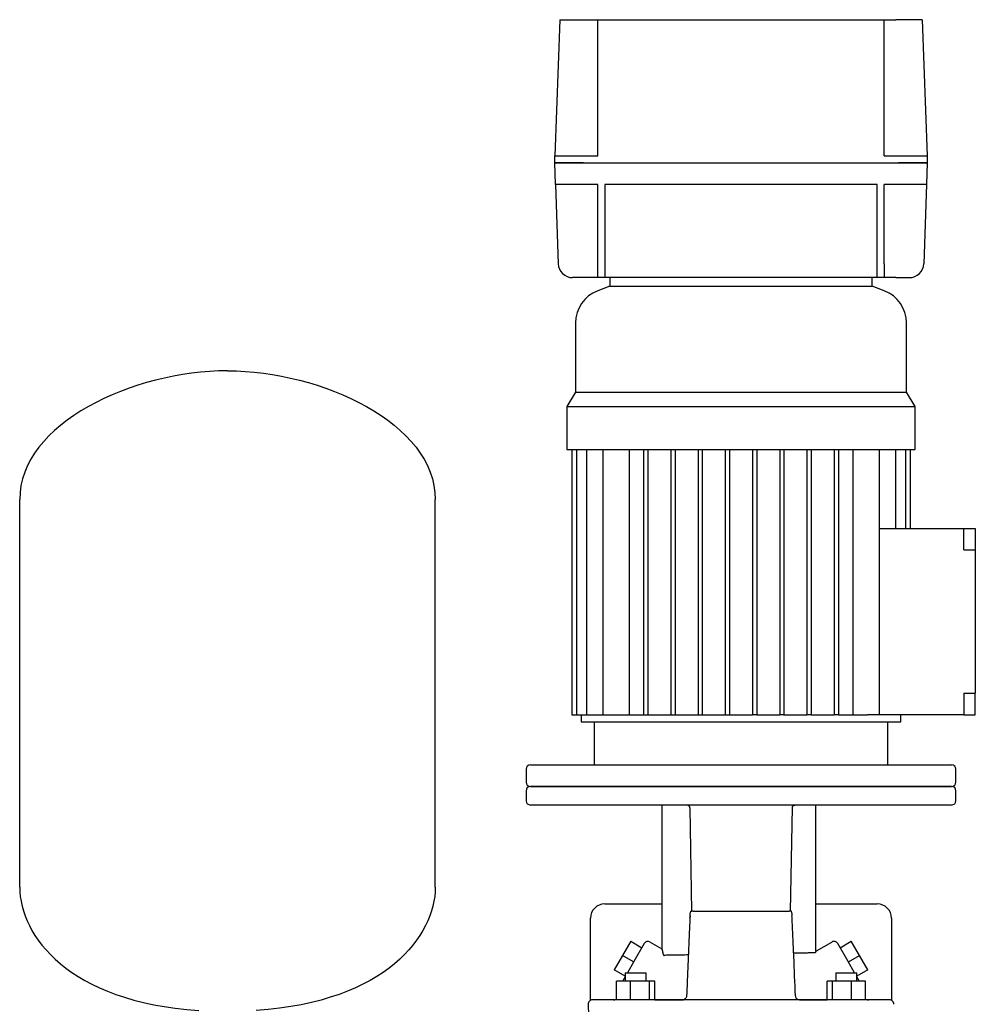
# Model space of a CAD drawing. Header units: millimetres. Extents: x 14 to 2034, y 13 to 1144.
# Tile 8 of 8: x 1219 to 1885, y 457 to 1144. Entities that reach past the tile are written whole.
import ezdxf

# ---------------------------------------------------------------- set-up
doc = ezdxf.new("R2010")
doc.units = ezdxf.units.MM

msp = doc.modelspace()

# ---------------------------------------------------------------- linework, layer by layer
at = {"color": 7, "linetype": 'Continuous', "lineweight": 25}
for p, q in [((1595.35, 1143.87), (1592.04, 1048.87)), ((1595.35, 1143.87), (1613.86, 1143.87)), ((1613.86, 1143.87), (1621.86, 1143.87)), ((1621.86, 1048.87), (1621.86, 1143.87)), ((1621.86, 1143.87), (1821.86, 1143.87)), ((1821.86, 1048.87), (1821.86, 1143.87)), ((1821.86, 1143.87), (1829.86, 1143.87)), ((1848.37, 1143.87), (1829.86, 1143.87)), ((1848.37, 1143.87), (1851.69, 1048.87)), ((1591.86, 1043.87), (1592.04, 1048.87)), ((1612.02, 1048.87), (1621.86, 1048.87)), ((1821.86, 1048.87), (1831.7, 1048.87)), ((1851.69, 1048.87), (1851.86, 1043.87)), ((1592.39, 1028.87), (1591.86, 1043.87)), ((1611.85, 1043.87), (1831.87, 1043.87)), ((1851.86, 1043.87), (1851.34, 1028.87)), ((1592.39, 1028.87), (1594.32, 973.52)), ((1621.86, 1028.87), (1612.37, 1028.87)), ((1621.86, 973.52), (1621.86, 1028.87)), ((1816.86, 1028.87), (1626.86, 1028.87)), ((1626.86, 1028.87), (1626.86, 973.52)), ((1816.86, 973.52), (1816.86, 1028.87)), ((1831.35, 1028.87), (1821.86, 1028.87)), ((1821.86, 973.52), (1821.86, 1028.87)), ((1851.34, 1028.87), (1849.41, 973.52)), ((1621.86, 963.87), (1621.86, 973.52)), ((1626.86, 973.52), (1626.86, 963.87)), ((1816.86, 963.87), (1816.86, 973.52)), ((1821.86, 973.52), (1821.86, 963.87)), ((1613.86, 963.87), (1604.31, 963.87)), ((1621.86, 963.87), (1613.86, 963.87)), ((1626.86, 963.87), (1621.86, 963.87)), ((1816.86, 963.87), (1626.86, 963.87)), ((1630.36, 963.87), (1630.36, 957.87)), ((1813.36, 957.87), (1813.36, 963.87)), ((1821.86, 963.87), (1816.86, 963.87)), ((1829.86, 963.87), (1821.86, 963.87)), ((1829.86, 963.87), (1839.41, 963.87)), ((1630.36, 957.87), (1621.94, 954.71)), ((1630.36, 957.87), (1721.86, 957.87)), ((1721.86, 957.87), (1813.36, 957.87)), ((1821.79, 954.71), (1813.36, 957.87)), ((1606.36, 932.24), (1606.36, 883.87)), ((1837.36, 883.87), (1837.36, 932.24)), ((1606.36, 883.87), (1600.36, 873.87)), ((1606.36, 883.87), (1721.86, 883.87)), ((1721.86, 883.87), (1837.36, 883.87)), ((1843.36, 873.87), (1837.36, 883.87)), ((1600.36, 873.87), (1600.36, 843.87)), ((1600.36, 873.87), (1721.86, 873.87)), ((1721.86, 873.87), (1843.36, 873.87)), ((1843.36, 843.87), (1843.36, 873.87)), ((1600.36, 843.87), (1721.86, 843.87)), ((1603.77, 843.87), (1603.77, 658.87)), ((1607.07, 843.87), (1607.07, 658.87)), ((1613.99, 843.87), (1613.99, 658.87)), ((1625.36, 843.87), (1625.36, 658.87)), ((1643.84, 843.87), (1643.84, 658.87)), ((1653.86, 843.87), (1653.86, 658.87)), ((1656.86, 843.87), (1656.86, 658.87)), ((1672.86, 843.87), (1672.86, 658.87)), ((1675.86, 843.87), (1675.86, 658.87)), ((1691.86, 843.87), (1691.86, 658.87)), ((1694.86, 843.87), (1694.86, 658.87)), ((1710.86, 843.87), (1710.86, 658.87)), ((1713.86, 843.87), (1713.86, 658.87)), ((1721.86, 843.87), (1843.36, 843.87)), ((1729.86, 843.87), (1729.86, 658.87)), ((1732.86, 843.87), (1732.86, 658.87)), ((1748.86, 843.87), (1748.86, 658.87)), ((1751.86, 843.87), (1751.86, 658.87)), ((1767.86, 843.87), (1767.86, 658.87)), ((1770.86, 843.87), (1770.86, 658.87)), ((1786.86, 843.87), (1786.86, 658.87)), ((1789.86, 843.87), (1789.86, 658.87)), ((1799.89, 843.87), (1799.89, 658.87)), ((1818.36, 843.87), (1818.36, 658.87)), ((1829.74, 843.87), (1829.74, 788.87)), ((1836.66, 843.87), (1836.66, 788.87)), ((1839.96, 843.87), (1839.96, 788.87)), ((1218.51, 538.47), (1218.51, 809.07)), ((1508.51, 538.47), (1508.51, 809.07)), ((1818.36, 788.87), (1877.36, 788.87)), ((1877.36, 780.87), (1877.36, 788.87)), ((1877.36, 788.87), (1885.36, 788.87)), ((1885.36, 788.87), (1885.36, 781.87)), ((1877.36, 773.87), (1877.36, 780.87)), ((1885.36, 781.87), (1885.36, 773.87)), ((1877.36, 773.87), (1885.36, 773.87)), ((1885.36, 773.87), (1885.36, 673.87)), ((1877.36, 673.87), (1885.36, 673.87)), ((1877.36, 673.87), (1877.36, 666.87)), ((1885.36, 665.87), (1885.36, 673.87)), ((1877.36, 666.87), (1877.36, 658.87)), ((1885.36, 658.87), (1885.36, 665.87)), ((1603.77, 658.87), (1607.07, 658.87)), ((1607.07, 658.87), (1613.99, 658.87)), ((1610.36, 658.87), (1610.36, 653.87)), ((1610.36, 653.87), (1721.86, 653.87)), ((1613.99, 658.87), (1621.71, 658.87)), ((1619.36, 653.87), (1619.36, 623.87)), ((1621.71, 658.87), (1625.36, 658.87)), ((1625.36, 658.87), (1633.5, 658.87)), ((1633.5, 658.87), (1653.86, 658.87)), ((1653.86, 658.87), (1656.86, 658.87)), ((1656.86, 658.87), (1672.86, 658.87)), ((1672.86, 658.87), (1675.86, 658.87)), ((1675.86, 658.87), (1691.86, 658.87)), ((1691.86, 658.87), (1694.86, 658.87)), ((1694.86, 658.87), (1710.86, 658.87)), ((1710.86, 658.87), (1713.86, 658.87)), ((1713.86, 658.87), (1721.86, 658.87)), ((1721.86, 658.87), (1729.86, 658.87)), ((1721.86, 653.87), (1833.36, 653.87)), ((1732.86, 658.87), (1729.86, 658.87)), ((1732.86, 658.87), (1748.86, 658.87)), ((1751.86, 658.87), (1748.86, 658.87)), ((1751.86, 658.87), (1767.86, 658.87)), ((1770.86, 658.87), (1767.86, 658.87)), ((1770.86, 658.87), (1786.86, 658.87)), ((1789.86, 658.87), (1786.86, 658.87)), ((1789.86, 658.87), (1810.23, 658.87)), ((1818.36, 658.87), (1810.23, 658.87)), ((1877.36, 658.87), (1818.36, 658.87)), ((1824.36, 623.87), (1824.36, 653.87)), ((1833.36, 653.87), (1833.36, 658.87)), ((1877.36, 658.87), (1885.36, 658.87)), ((1571.86, 620.87), (1571.86, 611.87)), ((1574.86, 623.87), (1721.86, 623.87)), ((1721.86, 623.87), (1868.86, 623.87)), ((1871.86, 611.87), (1871.86, 620.87)), ((1571.86, 605.87), (1571.86, 598.87)), ((1721.86, 608.87), (1574.86, 608.87)), ((1574.86, 608.87), (1868.86, 608.87)), ((1868.86, 608.87), (1721.86, 608.87)), ((1871.86, 598.87), (1871.86, 605.87)), ((1868.86, 595.87), (1574.86, 595.87)), ((1666.62, 595.87), (1666.62, 495.56)), ((1684.73, 595.75), (1683.98, 595.87)), ((1685.26, 595.46), (1685.36, 595.38)), ((1686.05, 593.89), (1687.3, 521.87)), ((1756.43, 521.82), (1757.69, 594.02)), ((1774.11, 493.87), (1774.11, 595.87)), ((1626.86, 526.87), (1666.62, 526.87)), ((1774.11, 526.87), (1816.86, 526.87)), ((1616.86, 459.55), (1616.86, 516.87)), ((1686.22, 517.46), (1686.28, 518.17)), ((1757.48, 517.65), (1757.42, 518.52)), ((1826.86, 516.87), (1826.86, 459.55)), ((1644.9, 500.79), (1639.15, 490.83)), ((1644.9, 500.79), (1652.7, 496.29)), ((1654.36, 499.17), (1647.17, 486.72)), ((1658.46, 500.27), (1666.62, 495.56)), ((1774.53, 494.07), (1785.26, 500.27)), ((1796.55, 486.72), (1789.36, 499.17)), ((1791.03, 496.29), (1798.82, 500.79)), ((1804.57, 490.83), (1798.82, 500.79)), ((1639.15, 490.83), (1633.4, 480.87)), ((1646.95, 486.33), (1639.15, 490.83)), ((1796.78, 486.33), (1804.57, 490.83)), ((1810.32, 480.87), (1804.57, 490.83)), ((1647.17, 486.72), (1642.64, 478.87)), ((1801.08, 478.87), (1796.55, 486.72)), ((1641.02, 476.48), (1633.4, 480.87)), ((1640.06, 474.4), (1639.85, 474.04)), ((1641.02, 478.87), (1641.02, 472.87)), ((1641.02, 478.87), (1647.39, 478.87)), ((1647.39, 478.87), (1655.62, 478.87)), ((1655.62, 472.87), (1655.62, 478.87)), ((1788.11, 478.87), (1788.11, 472.87)), ((1788.11, 478.87), (1796.33, 478.87)), ((1796.33, 478.87), (1802.71, 478.87)), ((1810.32, 480.87), (1802.71, 476.48)), ((1802.71, 472.87), (1802.71, 478.87)), ((1644.73, 472.87), (1634.93, 472.87)), ((1634.93, 459.87), (1634.93, 472.87)), ((1644.73, 459.87), (1644.73, 472.87)), ((1658.11, 472.87), (1644.73, 472.87)), ((1658.11, 459.87), (1658.11, 472.87)), ((1661.7, 472.87), (1658.11, 472.87)), ((1661.71, 459.87), (1661.7, 472.87)), ((1782.02, 459.87), (1782.02, 472.87)), ((1785.6, 472.87), (1782.02, 472.87)), ((1785.6, 459.87), (1785.6, 472.87)), ((1798.99, 472.87), (1785.6, 472.87)), ((1798.99, 459.87), (1798.99, 472.87)), ((1808.79, 472.87), (1798.99, 472.87)), ((1808.79, 459.87), (1808.79, 472.87)), ((1808.79, 460.19), (1808.79, 472.87)), ((1808.79, 472.87), (1808.79, 472.87)), ((1683.92, 462.9), (1683.77, 462)), ((1759.88, 462.79), (1759.84, 462.9)), ((1760.01, 462), (1759.86, 462.9)), ((1760.01, 462), (1760.04, 461.95)), ((1615.21, 456.79), (1615.79, 434.79)), ((1632.27, 459.87), (1618.21, 459.87)), ((1804.12, 459.87), (1639.6, 459.87)), ((1661.71, 459.87), (1681.78, 459.87)), ((1661.71, 459.87), (1681, 459.87)), ((1762.78, 459.87), (1782.02, 459.87)), ((1825.52, 459.87), (1811.45, 459.87))]:
    msp.add_line(p, q, dxfattribs=at)
at = {"color": 7, "linetype": 'Continuous', "lineweight": 25, "flags": 128}
msp.add_lwpolyline([(1774.53, 494.07), (1774.53, 494.07)], dxfattribs=at)
msp.add_lwpolyline([(1774.53, 494.07), (1774.53, 494.07)], dxfattribs=at)
msp.add_lwpolyline([(1774.53, 494.07), (1774.53, 494.07)], dxfattribs=at)
at = {"color": 7, "linetype": 'Continuous', "lineweight": 25}
for centre, radius, start, end in [((1604.31, 973.87), 10, 182, 270), ((1839.41, 973.87), 10, 270, 358), ((1630.36, 932.24), 24, 110.55605, 180), ((1813.36, 932.24), 24, 0, 69.44395), ((1574.86, 620.87), 3, 90, 180), ((1868.86, 620.87), 3, 0, 90), ((1574.86, 611.87), 3, 180, 270), ((1868.86, 611.87), 3, 270, 0), ((1574.86, 605.87), 3, 90, 180), ((1868.86, 605.87), 3, 0, 90), ((1574.86, 598.87), 3, 180, 270), ((1868.86, 598.87), 3, 270, 0), ((1626.86, 516.87), 10, 90, 180), ((1816.86, 516.87), 10, 0, 90), ((1656.96, 497.67), 3, 60.0187, 150), ((1786.76, 497.67), 3, 30, 120.01876), ((1618.21, 456.87), 3, 90.0005, 181.5), ((1632.86, 466.87), 7, 270, 287.29722), ((1810.87, 466.87), 7, 252.75621, 270), ((1825.52, 456.87), 3, 358.5, 89.9995)]:
    msp.add_arc(centre, radius, start, end, dxfattribs=at)
for points, knots in [([(1592.04, 1048.87), (1592.04, 1048.87), (1592.14, 1048.87), (1592.6, 1048.87), (1592.95, 1048.87), (1593.93, 1048.87), (1594.55, 1048.87), (1596.04, 1048.87), (1596.91, 1048.87), (1598.87, 1048.87), (1599.94, 1048.87), (1602.23, 1048.87), (1603.43, 1048.87), (1605.9, 1048.87), (1607.15, 1048.87), (1609.62, 1048.87), (1610.85, 1048.87), (1612.02, 1048.87)], [0, 0, 0, 0, 0.125, 0.125, 0.25, 0.25, 0.375, 0.375, 0.5, 0.5, 0.625, 0.625, 0.75, 0.75, 0.875, 0.875, 1, 1, 1, 1]), ([(1831.7, 1048.87), (1832.88, 1048.87), (1834.1, 1048.87), (1836.58, 1048.87), (1837.83, 1048.87), (1840.29, 1048.87), (1841.5, 1048.87), (1843.78, 1048.87), (1844.86, 1048.87), (1846.81, 1048.87), (1847.68, 1048.87), (1849.18, 1048.87), (1849.8, 1048.87), (1850.77, 1048.87), (1851.13, 1048.87), (1851.58, 1048.87), (1851.69, 1048.87), (1851.69, 1048.87)], [0, 0, 0, 0, 0.125, 0.125, 0.25, 0.25, 0.375, 0.375, 0.5, 0.5, 0.625, 0.625, 0.75, 0.75, 0.875, 0.875, 1, 1, 1, 1]), ([(1611.85, 1043.87), (1610.67, 1043.87), (1609.45, 1043.87), (1606.97, 1043.87), (1605.72, 1043.87), (1603.26, 1043.87), (1602.05, 1043.87), (1599.77, 1043.87), (1598.69, 1043.87), (1596.74, 1043.87), (1595.87, 1043.87), (1594.37, 1043.87), (1593.75, 1043.87), (1592.78, 1043.87), (1592.43, 1043.87), (1591.97, 1043.87), (1591.86, 1043.87), (1591.86, 1043.87)], [0, 0, 0, 0, 0.125, 0.125, 0.25, 0.25, 0.375, 0.375, 0.5, 0.5, 0.625, 0.625, 0.75, 0.75, 0.875, 0.875, 1, 1, 1, 1]), ([(1591.86, 1043.87), (1591.86, 1043.87), (1591.97, 1043.87), (1592.43, 1043.87), (1592.78, 1043.87), (1593.75, 1043.87), (1594.37, 1043.87), (1595.87, 1043.87), (1596.74, 1043.87), (1598.69, 1043.87), (1599.77, 1043.87), (1602.05, 1043.87), (1603.26, 1043.87), (1605.72, 1043.87), (1606.97, 1043.87), (1609.45, 1043.87), (1610.67, 1043.87), (1611.85, 1043.87)], [0, 0, 0, 0, 0.125, 0.125, 0.25, 0.25, 0.375, 0.375, 0.5, 0.5, 0.625, 0.625, 0.75, 0.75, 0.875, 0.875, 1, 1, 1, 1]), ([(1851.86, 1043.87), (1851.86, 1043.87), (1851.76, 1043.87), (1851.3, 1043.87), (1850.95, 1043.87), (1849.97, 1043.87), (1849.35, 1043.87), (1847.86, 1043.87), (1846.99, 1043.87), (1845.03, 1043.87), (1843.96, 1043.87), (1841.67, 1043.87), (1840.46, 1043.87), (1838, 1043.87), (1836.75, 1043.87), (1834.28, 1043.87), (1833.05, 1043.87), (1831.87, 1043.87)], [0, 0, 0, 0, 0.125, 0.125, 0.25, 0.25, 0.375, 0.375, 0.5, 0.5, 0.625, 0.625, 0.75, 0.75, 0.875, 0.875, 1, 1, 1, 1]), ([(1831.87, 1043.87), (1833.05, 1043.87), (1834.28, 1043.87), (1836.75, 1043.87), (1838, 1043.87), (1840.46, 1043.87), (1841.67, 1043.87), (1843.96, 1043.87), (1845.03, 1043.87), (1846.99, 1043.87), (1847.86, 1043.87), (1849.35, 1043.87), (1849.97, 1043.87), (1850.95, 1043.87), (1851.3, 1043.87), (1851.76, 1043.87), (1851.86, 1043.87), (1851.86, 1043.87)], [0, 0, 0, 0, 0.125, 0.125, 0.25, 0.25, 0.375, 0.375, 0.5, 0.5, 0.625, 0.625, 0.75, 0.75, 0.875, 0.875, 1, 1, 1, 1]), ([(1612.37, 1028.87), (1611.2, 1028.87), (1609.97, 1028.87), (1607.5, 1028.87), (1606.24, 1028.87), (1603.78, 1028.87), (1602.58, 1028.87), (1600.29, 1028.87), (1599.21, 1028.87), (1597.26, 1028.87), (1596.39, 1028.87), (1594.9, 1028.87), (1594.28, 1028.87), (1593.3, 1028.87), (1592.95, 1028.87), (1592.49, 1028.87), (1592.39, 1028.87), (1592.39, 1028.87)], [0, 0, 0, 0, 0.125, 0.125, 0.25, 0.25, 0.375, 0.375, 0.5, 0.5, 0.625, 0.625, 0.75, 0.75, 0.875, 0.875, 1, 1, 1, 1]), ([(1851.34, 1028.87), (1851.34, 1028.87), (1851.23, 1028.87), (1850.78, 1028.87), (1850.42, 1028.87), (1849.45, 1028.87), (1848.83, 1028.87), (1847.33, 1028.87), (1846.46, 1028.87), (1844.51, 1028.87), (1843.43, 1028.87), (1841.15, 1028.87), (1839.94, 1028.87), (1837.48, 1028.87), (1836.23, 1028.87), (1833.75, 1028.87), (1832.53, 1028.87), (1831.35, 1028.87)], [0, 0, 0, 0, 0.125, 0.125, 0.25, 0.25, 0.375, 0.375, 0.5, 0.5, 0.625, 0.625, 0.75, 0.75, 0.875, 0.875, 1, 1, 1, 1]), ([(1684.73, 595.75), (1684.92, 595.67), (1685.3, 595.49), (1685.73, 595.02), (1686, 594.47), (1686.03, 594.08), (1686.05, 593.89)], [0, 0, 0, 0, 0.255575, 0.515368, 0.766939, 1, 1, 1, 1]), ([(1757.67, 593.89), (1757.69, 594.08), (1757.73, 594.47), (1758, 595.02), (1758.42, 595.49), (1758.8, 595.67), (1758.99, 595.75)], [0, 0, 0, 0, 0.233067, 0.484638, 0.744427, 1, 1, 1, 1]), ([(1686.28, 518.49), (1686.08, 514.22), (1685.66, 504.85), (1685.08, 490.68), (1684.49, 476.42), (1684.1, 467.26), (1683.92, 462.9)], [0, 0, 0, 0, 0.229928, 0.505446, 0.764215, 1, 1, 1, 1]), ([(1686.28, 518.49), (1686.34, 518.89), (1686.42, 520.03), (1686.62, 521.15), (1686.75, 521.87)], [0, 0, 0, 0, 0.3559, 1, 1, 1, 1]), ([(1686.75, 521.87), (1686.78, 521.87), (1686.82, 521.87), (1686.91, 521.87), (1686.99, 521.87), (1687.11, 521.87), (1687.27, 521.87), (1687.42, 521.87), (1687.49, 521.87)], [0, 0, 0, 0, 0.126851, 0.254074, 0.382169, 0.511628, 0.758714, 1, 1, 1, 1]), ([(1688.37, 521.87), (1691.58, 521.87), (1694.92, 521.87), (1701.78, 521.87), (1705.3, 521.87), (1708.86, 521.87)], [0, 0, 0, 0, 0.5, 0.5, 1, 1, 1, 1]), ([(1734.87, 521.87), (1738.43, 521.87), (1741.94, 521.87), (1748.8, 521.87), (1752.14, 521.87), (1755.36, 521.87)], [0, 0, 0, 0, 0.5, 0.5, 1, 1, 1, 1]), ([(1756.97, 521.87), (1756.95, 521.87), (1756.9, 521.87), (1756.81, 521.87), (1756.72, 521.87), (1756.63, 521.87), (1756.53, 521.87), (1756.43, 521.87), (1756.34, 521.87), (1756.27, 521.87), (1756.23, 521.87)], [0, 0, 0, 0, 0.135095, 0.267753, 0.397763, 0.524894, 0.648904, 0.769561, 0.886653, 1, 1, 1, 1]), ([(1756.97, 521.87), (1756.96, 521.87), (1756.99, 521.87), (1757.01, 521.87), (1757.03, 521.87), (1757.04, 521.87), (1757.05, 521.87), (1757.05, 521.87), (1757.04, 521.87), (1757.02, 521.87), (1756.99, 521.87), (1756.97, 521.87)], [0, 0, 0, 0, 0.113594, 0.217595, 0.310552, 0.391426, 0.459528, 0.514554, 0.685722, 0.84818, 1, 1, 1, 1]), ([(1756.97, 521.87), (1757.1, 521.15), (1757.31, 520.04), (1757.39, 518.91), (1757.42, 518.52)], [0, 0, 0, 0, 0.6528587, 1, 1, 1, 1]), ([(1759.88, 462.79), (1759.49, 471.89), (1759.1, 480.99), (1758.51, 494.65), (1758.32, 499.21), (1758.03, 506.04), (1757.93, 508.32), (1757.72, 512.88), (1757.62, 515.16), (1757.51, 517.44)], [0, 0, 0, 0, 0.5, 0.5, 0.75, 0.75, 0.875, 0.875, 1, 1, 1, 1]), ([(1666.62, 495.56), (1666.62, 495.56), (1666.62, 495.56), (1666.62, 495.54), (1666.63, 495.52), (1666.64, 495.49), (1666.65, 495.45), (1666.66, 495.39), (1666.68, 495.33), (1666.69, 495.26), (1666.71, 495.18), (1666.73, 495.09), (1666.76, 494.99), (1666.79, 494.84), (1666.84, 494.63), (1666.92, 494.33), (1666.99, 494), (1667.08, 493.63), (1667.18, 493.21), (1667.24, 492.91), (1667.28, 492.76)], [0, 0, 0, 0, 0.039372, 0.078707, 0.118033, 0.157379, 0.196772, 0.236241, 0.275813, 0.315516, 0.355376, 0.395422, 0.435678, 0.476172, 0.56114, 0.646752, 0.733232, 0.820795, 0.909652, 1, 1, 1, 1]), ([(1667.28, 492.76), (1667.3, 492.68), (1667.33, 492.53), (1667.38, 492.32), (1667.44, 492.12), (1667.52, 491.89), (1667.61, 491.63), (1667.73, 491.38), (1667.84, 491.18), (1667.95, 491.06), (1668.04, 490.99), (1668.11, 490.96), (1668.16, 490.95), (1668.19, 490.95)], [0, 0, 0, 0, 0.0797937, 0.1582371, 0.2353917, 0.3113219, 0.4487461, 0.5781554, 0.6956513, 0.8059139, 0.8734839, 0.9380777, 1, 1, 1, 1]), ([(1685.1, 491.23), (1684.25, 491.22), (1681.82, 491.18), (1678.39, 491.12), (1674.85, 491.06), (1671.99, 491.01), (1669.71, 490.98), (1668.69, 490.96), (1668.19, 490.95)], [0, 0, 0, 0, 0.101767, 0.290491, 0.474676, 0.654322, 0.82943, 1, 1, 1, 1]), ([(1773.37, 492.67), (1772.98, 492.67), (1772.18, 492.65), (1770.1, 492.62), (1767.36, 492.58), (1763.82, 492.52), (1760.86, 492.47), (1758.92, 492.44), (1758.59, 492.43)], [0, 0, 0, 0, 0.183349, 0.370998, 0.562948, 0.759199, 0.959751, 1, 1, 1, 1]), ([(1774.11, 493.87), (1774.11, 493.87), (1774.11, 493.87), (1774.1, 493.86), (1774.09, 493.83), (1774.08, 493.8), (1774.07, 493.76), (1774.06, 493.71), (1774.02, 493.62), (1773.97, 493.45), (1773.87, 493.22), (1773.76, 492.99), (1773.65, 492.84), (1773.56, 492.76), (1773.5, 492.71), (1773.44, 492.68), (1773.39, 492.68), (1773.37, 492.67)], [0, 0, 0, 0, 0.042475, 0.085209, 0.128275, 0.171746, 0.215697, 0.260187, 0.305202, 0.440262, 0.577818, 0.698108, 0.811628, 0.8623, 0.910603, 0.956516, 1, 1, 1, 1]), ([(1641.01, 476.05), (1640.84, 475.75), (1640.43, 475.04), (1639.91, 474.15), (1639.82, 473.99), (1639.76, 473.89)], [0, 0, 0, 0, 0.217581, 0.524784, 1, 1, 1, 1]), ([(1640.96, 475.92), (1640.68, 475.45), (1640.26, 474.73), (1640.11, 474.49), (1640.06, 474.4)], [0, 0, 0, 0, 0.657253, 1, 1, 1, 1]), ([(1803.96, 473.89), (1803.94, 473.93), (1803.89, 474.01), (1803.52, 474.65), (1803, 475.55), (1802.71, 476.06)], [0, 0, 0, 0, 0.304075, 0.610766, 1, 1, 1, 1]), ([(1803.77, 474.22), (1803.7, 474.34), (1803.54, 474.62), (1803.03, 475.46), (1802.76, 475.92)], [0, 0, 0, 0, 0.454758, 1, 1, 1, 1]), ([(1639.43, 472.87), (1639.45, 473), (1639.48, 473.36), (1639.65, 473.68), (1639.76, 473.89)], [0, 0, 0, 0, 0.360877, 1, 1, 1, 1]), ([(1804.29, 472.87), (1804.28, 473), (1804.24, 473.36), (1804.07, 473.68), (1803.96, 473.89)], [0, 0, 0, 0, 0.360877, 1, 1, 1, 1]), ([(1683.77, 462), (1683.63, 461.61), (1683.46, 461.31), (1683.14, 460.92), (1683.02, 460.8), (1682.78, 460.58), (1682.65, 460.48), (1682.24, 460.22), (1681.96, 460.09), (1681.35, 459.91), (1681.05, 459.87), (1680.74, 459.87)], [0, 0, 0, 0, 0.25, 0.25, 0.375, 0.375, 0.5, 0.5, 0.75, 0.75, 1, 1, 1, 1]), ([(1762.4, 459.9), (1762.21, 459.93), (1761.83, 459.99), (1761.21, 460.25), (1760.67, 460.7), (1760.27, 461.29), (1760.09, 461.79), (1760.01, 462)], [0, 0, 0, 0, 0.147998, 0.288962, 0.553815, 0.794619, 1, 1, 1, 1]), ([(1639.6, 459.87), (1638.75, 459.87), (1637.94, 459.87), (1636.42, 459.87), (1635.73, 459.87), (1634.47, 459.87), (1633.9, 459.87), (1632.96, 459.87), (1632.57, 459.87), (1632.27, 459.87)], [0, 0, 0, 0, 0.25, 0.25, 0.5, 0.5, 0.75, 0.75, 1, 1, 1, 1]), ([(1811.45, 459.87), (1811.16, 459.87), (1810.76, 459.87), (1809.8, 459.87), (1809.25, 459.87), (1807.99, 459.87), (1807.28, 459.87), (1805.77, 459.87), (1804.97, 459.87), (1804.12, 459.87)], [0, 0, 0, 0, 0.25, 0.25, 0.5, 0.5, 0.75, 0.75, 1, 1, 1, 1])]:
    msp.add_open_spline(points, degree=3, knots=knots, dxfattribs=at)
for points in [[(1363.51, 898.87), (1298, 898.87), (1218.51, 862.22), (1218.51, 809.07)], [(1363.51, 898.87), (1429.02, 898.87), (1508.51, 862.22), (1508.51, 809.07)], [(1758.99, 595.75), (1759.08, 595.85), (1759.21, 595.87), (1759.34, 595.87)], [(1218.51, 538.47), (1218.51, 504.88), (1252.52, 458.45), (1343.51, 452.51)], [(1508.51, 538.47), (1508.51, 504.88), (1474.5, 458.45), (1383.51, 452.51)], [(1688.37, 521.87), (1688.07, 521.87), (1687.78, 521.87), (1687.49, 521.87)], [(1708.86, 521.87), (1709.56, 521.87), (1710.27, 521.87), (1710.97, 521.87)], [(1710.97, 521.87), (1711.6, 521.87), (1712.23, 521.87), (1712.86, 521.87)], [(1712.86, 521.87), (1718.83, 521.87), (1724.89, 521.87), (1730.86, 521.87)], [(1730.86, 521.87), (1731.49, 521.87), (1732.12, 521.87), (1732.75, 521.87)], [(1732.75, 521.87), (1733.46, 521.87), (1734.16, 521.87), (1734.87, 521.87)], [(1756.23, 521.87), (1755.95, 521.87), (1755.65, 521.87), (1755.36, 521.87)], [(1774.11, 493.87), (1774.25, 493.93), (1774.4, 494), (1774.53, 494.07)]]:
    msp.add_open_spline(points, degree=3, dxfattribs=at)

doc.saveas('drawing.dxf')
